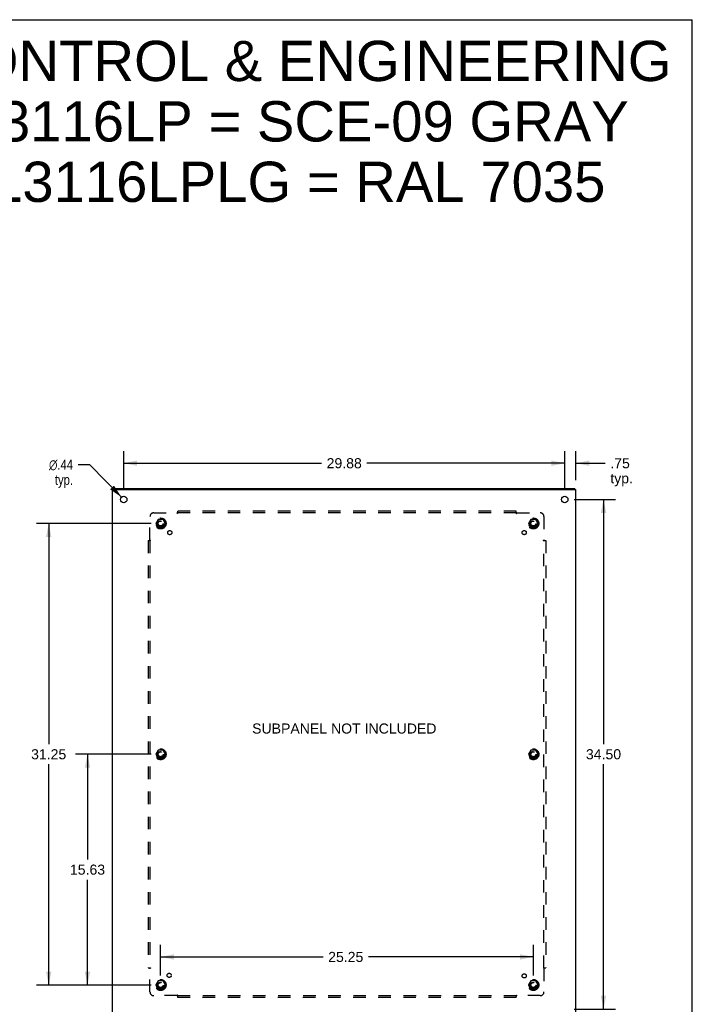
# Model space of a CAD drawing. Header units: inches. Extents: x 0 to 155, y 0 to 100.
# Tile 8 of 8: x 109 to 155, y 33 to 100. Entities that reach past the tile are written whole.
import ezdxf

# ---------------------------------------------------------------- set-up
doc = ezdxf.new("R2010")
doc.units = ezdxf.units.IN
doc.header["$LTSCALE"] = 8.5
doc.header["$MEASUREMENT"] = 0
doc.linetypes.add('HIDDEN', pattern=[0.2, 0.1, -0.1])
doc.layers.get('0').update_dxf_attribs({"linetype": 'CONTINUOUS'})
for name, color, linetype in [('DEFAULT_2', 8, 'HIDDEN'), ('DIMENSIONS', 7, 'CONTINUOUS'), ('SUBPANEL', 7, 'CONTINUOUS')]:
    doc.layers.add(name, color=color, linetype=linetype)
doc.styles.get("Standard").update_dxf_attribs({"font": 'arial.ttf'})
doc.styles.add('TEXTSTYLE_1', font='gdt', dxfattribs={"width": 0.8})
doc.dimstyles.new('DIMSTYLE_1', dxfattribs={"dimtxt": 0.681818, "dimasz": 0.909091, "dimexe": 0.09, "dimexo": 0.07, "dimgap": 0.0375, "dimtad": 0, "dimtih": 1, "dimtoh": 1, "dimzin": 4, "dimdsep": 46, "dimtxsty": 'Standard', "dimblk": '_FILLED', "dimblk1": '_FILLED', "dimblk2": '_FILLED', "dimcen": 0.09, "dimazin": 1, "dimtfac": 1, "dimtdec": 3, "dimtofl": 0, "dimtmove": 0, "dimatfit": 3, "dimldrblk": '_FILLED', "dimfxl": 0, "dimtolj": 1, "dimtzin": 4, "dimarcsym": 0})
doc.dimstyles.new('DIMSTYLE_2', dxfattribs={"dimtxt": 0.681818, "dimasz": 0.909091, "dimexe": 0.09, "dimexo": 0.07, "dimgap": 0.09, "dimtad": 0, "dimtih": 1, "dimtoh": 1, "dimzin": 4, "dimdsep": 46, "dimtxsty": 'Standard', "dimblk": '_FILLED', "dimblk1": '_FILLED', "dimblk2": '_FILLED', "dimcen": 0.09, "dimazin": 1, "dimtfac": 1, "dimtdec": 3, "dimtofl": 0, "dimtmove": 0, "dimatfit": 1, "dimldrblk": '_FILLED', "dimfxl": 0, "dimtolj": 1, "dimtzin": 4, "dimarcsym": 0})

# ---------------------------------------------------------------- blocks, each defined once
blk = doc.blocks.new('_FILLED')
at = {"color": 0, "linetype": 'ByBlock'}
blk.add_solid([(0, 0), (-1, 0.2), (-1, -0.2)], dxfattribs=at)
blk = doc.blocks.new('*D2')
at = {"layer": 'DIMENSIONS', "color": 2, "linetype": 'Continuous'}
for p, q in [((116.026, 68.152), (116.026, 70.79)), ((145.901, 68.152), (145.901, 70.79)), ((116.026, 69.972), (129.431, 69.972)), ((145.901, 69.972), (132.496, 69.972))]:
    blk.add_line(p, q, dxfattribs=at)
at = {"layer": 'DIMENSIONS', "color": 2, "linetype": 'Continuous', "xscale": 0.9090909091, "yscale": 0.9090909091, "zscale": 0.9090909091, "rotation": 180}
blk.add_blockref('_FILLED', (116.026, 69.972), dxfattribs=at)
at = {"layer": 'DIMENSIONS', "color": 2, "linetype": 'Continuous', "xscale": 0.9090909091, "yscale": 0.9090909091, "zscale": 0.9090909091}
blk.add_blockref('_FILLED', (145.901, 69.972), dxfattribs=at)
at = {"layer": 'DIMENSIONS', "color": 2, "linetype": 'Continuous', "insert": (130.964, 70.312), "char_height": 0.6818, "width": 2.38256, "attachment_point": 2, "line_spacing_factor": 0.9}
blk.add_mtext('29.88', dxfattribs=at)
blk = doc.blocks.new('*D3')
at = {"layer": 'DIMENSIONS', "color": 2, "linetype": 'Continuous'}
for p, q in [((146.537, 67.515), (149.347, 67.515)), ((148.529, 67.515), (148.529, 50.947)), ((148.529, 33.015), (148.529, 49.583)), ((146.537, 33.015), (149.347, 33.015))]:
    blk.add_line(p, q, dxfattribs=at)
at = {"layer": 'DIMENSIONS', "color": 2, "linetype": 'Continuous', "xscale": 0.9090909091, "yscale": 0.9090909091, "zscale": 0.9090909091}
for p, rotation in [((148.529, 67.515), 90), ((148.529, 33.015), 270)]:
    blk.add_blockref('_FILLED', p, dxfattribs=dict(at, rotation=rotation))
at = {"layer": 'DIMENSIONS', "color": 2, "linetype": 'Continuous', "insert": (148.529, 50.606), "char_height": 0.6818, "width": 2.38256, "attachment_point": 2, "line_spacing_factor": 0.9}
blk.add_mtext('34.50', dxfattribs=at)
blk = doc.blocks.new('*D10')
at = {"layer": 'DIMENSIONS', "color": 2, "linetype": 'Continuous'}
for p, q in [((148.529, 33.015), (148.529, 34.833)), ((147.71, 33.015), (149.26, 33.015)), ((147.144, 32.265), (149.347, 32.265)), ((148.529, 32.265), (148.529, 30.204)), ((148.529, 30.204), (147.733, 30.204))]:
    blk.add_line(p, q, dxfattribs=at)
at = {"layer": 'DIMENSIONS', "color": 2, "linetype": 'Continuous', "xscale": 0.9090909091, "yscale": 0.9090909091, "zscale": 0.9090909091}
for p, rotation in [((148.529, 33.015), 270), ((148.529, 32.265), 90)]:
    blk.add_blockref('_FILLED', p, dxfattribs=dict(at, rotation=rotation))
at = {"layer": 'DIMENSIONS', "color": 2, "linetype": 'Continuous', "insert": (147.392, 30.545), "char_height": 0.6818, "width": 1.53346, "attachment_point": 3, "line_spacing_factor": 0.9}
blk.add_mtext('.75\\Ptyp.', dxfattribs=at)
blk = doc.blocks.new('*D11')
at = {"layer": 'DIMENSIONS', "color": 2, "linetype": 'Continuous'}
for p, q in [((145.901, 68.152), (145.901, 70.79)), ((146.651, 68.827), (146.651, 70.79)), ((145.901, 69.972), (144.083, 69.972)), ((146.651, 69.972), (148.648, 69.972))]:
    blk.add_line(p, q, dxfattribs=at)
at = {"layer": 'DIMENSIONS', "color": 2, "linetype": 'Continuous', "xscale": 0.9090909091, "yscale": 0.9090909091, "zscale": 0.9090909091}
blk.add_blockref('_FILLED', (145.901, 69.972), dxfattribs=at)
at = {"layer": 'DIMENSIONS', "color": 2, "linetype": 'Continuous', "xscale": 0.9090909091, "yscale": 0.9090909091, "zscale": 0.9090909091, "rotation": 180}
blk.add_blockref('_FILLED', (146.651, 69.972), dxfattribs=at)
at = {"layer": 'DIMENSIONS', "color": 2, "linetype": 'Continuous', "insert": (148.989, 70.312), "char_height": 0.6818, "width": 1.53346, "attachment_point": 1, "line_spacing_factor": 0.9}
blk.add_mtext('.75\\Ptyp.', dxfattribs=at)
blk = doc.blocks.new('*D12')
at = {"layer": 'DIMENSIONS', "color": 2, "linetype": 'Continuous'}
for p, q in [((113.73, 69.871), (112.934, 69.871)), ((115.873, 67.672), (113.73, 69.871))]:
    blk.add_line(p, q, dxfattribs=at)
at = {"layer": 'DIMENSIONS', "color": 2, "linetype": 'Continuous', "xscale": 0.9090909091, "yscale": 0.9090909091, "zscale": 0.9090909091, "rotation": 314.2757727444}
blk.add_blockref('_FILLED', (115.873, 67.672), dxfattribs=at)
at = {"layer": 'DIMENSIONS', "color": 2, "linetype": 'Continuous', "insert": (112.593, 70.211), "char_height": 0.68182, "width": 2.23217, "attachment_point": 3, "line_spacing_factor": 0.9, "style": 'TEXTSTYLE_1'}
blk.add_mtext('{\\fgdt;n}\\fArial;.44\\Ptyp.', dxfattribs=at)
blk = doc.blocks.new('*D13')
at = {"layer": 'DIMENSIONS', "color": 2, "linetype": 'Continuous'}
for p, q in [((117.89, 50.265), (112.756, 50.265)), ((113.574, 50.265), (113.574, 43.135)), ((113.574, 34.64), (113.574, 41.771)), ((117.89, 34.64), (112.756, 34.64))]:
    blk.add_line(p, q, dxfattribs=at)
at = {"layer": 'DIMENSIONS', "color": 2, "linetype": 'Continuous', "xscale": 0.9090909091, "yscale": 0.9090909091, "zscale": 0.9090909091}
for p, rotation in [((113.574, 50.265), 90), ((113.574, 34.64), 270)]:
    blk.add_blockref('_FILLED', p, dxfattribs=dict(at, rotation=rotation))
at = {"layer": 'DIMENSIONS', "color": 2, "linetype": 'Continuous', "insert": (113.574, 42.794), "char_height": 0.6818, "width": 2.38256, "attachment_point": 2, "line_spacing_factor": 0.9}
blk.add_mtext('15.63', dxfattribs=at)
blk = doc.blocks.new('*D14')
at = {"layer": 'DIMENSIONS', "color": 2, "linetype": 'Continuous'}
for p, q in [((117.89, 65.89), (110.125, 65.89)), ((110.943, 65.89), (110.943, 50.947)), ((110.943, 34.64), (110.943, 49.583)), ((117.89, 34.64), (110.125, 34.64))]:
    blk.add_line(p, q, dxfattribs=at)
at = {"layer": 'DIMENSIONS', "color": 2, "linetype": 'Continuous', "xscale": 0.9090909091, "yscale": 0.9090909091, "zscale": 0.9090909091}
for p, rotation in [((110.943, 65.89), 90), ((110.943, 34.64), 270)]:
    blk.add_blockref('_FILLED', p, dxfattribs=dict(at, rotation=rotation))
at = {"layer": 'DIMENSIONS', "color": 2, "linetype": 'Continuous', "insert": (110.943, 50.606), "char_height": 0.6818, "width": 2.38256, "attachment_point": 2, "line_spacing_factor": 0.9}
blk.add_mtext('31.25', dxfattribs=at)
blk = doc.blocks.new('*D15')
at = {"layer": 'DIMENSIONS', "color": 2, "linetype": 'Continuous'}
for p, q in [((118.526, 35.277), (118.526, 37.361)), ((143.776, 35.277), (143.776, 37.361)), ((118.526, 36.543), (129.536, 36.543)), ((143.776, 36.543), (132.601, 36.543))]:
    blk.add_line(p, q, dxfattribs=at)
at = {"layer": 'DIMENSIONS', "color": 2, "linetype": 'Continuous', "xscale": 0.9090909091, "yscale": 0.9090909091, "zscale": 0.9090909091, "rotation": 180}
blk.add_blockref('_FILLED', (118.526, 36.543), dxfattribs=at)
at = {"layer": 'DIMENSIONS', "color": 2, "linetype": 'Continuous', "xscale": 0.9090909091, "yscale": 0.9090909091, "zscale": 0.9090909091}
blk.add_blockref('_FILLED', (143.776, 36.543), dxfattribs=at)
at = {"layer": 'DIMENSIONS', "color": 2, "linetype": 'Continuous', "insert": (131.068, 36.884), "char_height": 0.6818, "width": 2.38256, "attachment_point": 2, "line_spacing_factor": 0.9}
blk.add_mtext('25.25', dxfattribs=at)

msp = doc.modelspace()

# ---------------------------------------------------------------- linework, layer by layer
at = {"color": 7, "linetype": 'Continuous'}
for p, q in [((0, 100), (154.545, 100)), ((154.545, 0), (154.545, 100)), ((115.339, 68.19), (115.339, 68.265)), ((146.588, 68.19), (146.588, 68.265))]:
    msp.add_line(p, q, dxfattribs=at)
at = {"color": 3, "linetype": 'Continuous'}
for p, q in [((115.276, 32.34), (115.276, 68.19)), ((115.276, 68.19), (146.651, 68.19)), ((115.339, 68.265), (146.588, 68.265)), ((146.651, 32.34), (146.651, 68.19))]:
    msp.add_line(p, q, dxfattribs=at)
for centre in [(116.026, 67.515), (145.901, 67.515)]:
    msp.add_circle(centre, 0.219, dxfattribs=at)
at = {"layer": 'DEFAULT_2', "color": 8, "linetype": 'HIDDEN'}
for p, q in [((118.363, 66.163), (118.209, 65.895)), ((118.681, 66.168), (118.372, 66.168)), ((118.844, 65.895), (118.689, 66.163)), ((143.613, 66.163), (143.459, 65.895)), ((143.931, 66.168), (143.622, 66.168)), ((144.094, 65.895), (143.939, 66.163)), ((118.209, 65.885), (118.363, 65.618)), ((118.681, 65.613), (118.372, 65.613)), ((118.689, 65.618), (118.844, 65.885)), ((143.459, 65.885), (143.613, 65.618)), ((143.931, 65.613), (143.622, 65.613)), ((143.939, 65.618), (144.094, 65.885)), ((118.363, 50.538), (118.209, 50.27)), ((118.209, 50.26), (118.363, 49.993)), ((118.681, 50.543), (118.372, 50.543)), ((118.844, 50.27), (118.689, 50.538)), ((118.689, 49.993), (118.844, 50.26)), ((143.613, 50.538), (143.459, 50.27)), ((143.459, 50.26), (143.613, 49.993)), ((143.931, 50.543), (143.622, 50.543)), ((144.094, 50.27), (143.939, 50.538)), ((143.939, 49.993), (144.094, 50.26)), ((118.681, 49.988), (118.372, 49.988)), ((143.931, 49.988), (143.622, 49.988)), ((118.363, 34.913), (118.209, 34.645)), ((118.681, 34.918), (118.372, 34.918)), ((118.844, 34.645), (118.689, 34.913)), ((143.613, 34.913), (143.459, 34.645)), ((143.931, 34.918), (143.622, 34.918)), ((144.094, 34.645), (143.939, 34.913)), ((118.209, 34.635), (118.363, 34.368)), ((118.681, 34.363), (118.372, 34.363)), ((118.689, 34.368), (118.844, 34.635)), ((143.459, 34.635), (143.613, 34.368)), ((143.931, 34.363), (143.622, 34.363)), ((143.939, 34.368), (144.094, 34.635))]:
    msp.add_line(p, q, dxfattribs=at)
for centre, radius in [((118.526, 65.89), 0.372), ((118.526, 65.89), 0.356), ((118.526, 65.89), 0.318), ((118.526, 65.89), 0.204), ((118.526, 65.89), 0.183), ((118.526, 65.89), 0.183), ((118.526, 65.89), 0.166), ((143.776, 65.89), 0.372), ((143.776, 65.89), 0.356), ((143.776, 65.89), 0.318), ((143.776, 65.89), 0.204), ((143.776, 65.89), 0.183), ((143.776, 65.89), 0.183), ((143.776, 65.89), 0.166), ((118.526, 50.265), 0.372), ((118.526, 50.265), 0.356), ((118.526, 50.265), 0.318), ((118.526, 50.265), 0.204), ((118.526, 50.265), 0.183), ((118.526, 50.265), 0.183), ((118.526, 50.265), 0.166), ((143.776, 50.265), 0.372), ((143.776, 50.265), 0.356), ((143.776, 50.265), 0.318), ((143.776, 50.265), 0.204), ((143.776, 50.265), 0.183), ((143.776, 50.265), 0.183), ((143.776, 50.265), 0.166), ((118.526, 34.64), 0.372), ((118.526, 34.64), 0.356), ((118.526, 34.64), 0.318), ((118.526, 34.64), 0.204), ((118.526, 34.64), 0.183), ((118.526, 34.64), 0.183), ((118.526, 34.64), 0.166), ((143.776, 34.64), 0.372), ((143.776, 34.64), 0.356), ((143.776, 34.64), 0.318), ((143.776, 34.64), 0.204), ((143.776, 34.64), 0.183), ((143.776, 34.64), 0.183), ((143.776, 34.64), 0.166)]:
    msp.add_circle(centre, radius, dxfattribs=at)
for centre, start, end in [((118.372, 66.158), 90.01235, 149.98915), ((118.681, 66.158), 30.01204, 89.98872), ((143.622, 66.158), 90.01235, 149.98915), ((143.931, 66.158), 30.01204, 89.98872), ((118.217, 65.89), 150.01268, 209.98829), ((118.372, 65.623), 210.01204, 269.98872), ((118.681, 65.623), 270.01235, 329.98915), ((118.835, 65.89), 330.01268, 29.98829), ((143.467, 65.89), 150.01268, 209.98829), ((143.622, 65.623), 210.01204, 269.98872), ((143.931, 65.623), 270.01235, 329.98915), ((144.085, 65.89), 330.01268, 29.98829), ((118.217, 50.265), 150.01268, 209.98829), ((118.372, 50.533), 90.01235, 149.98915), ((118.681, 50.533), 30.01204, 89.98872), ((118.835, 50.265), 330.01268, 29.98829), ((143.467, 50.265), 150.01268, 209.98829), ((143.622, 50.533), 90.01235, 149.98915), ((143.931, 50.533), 30.01204, 89.98872), ((144.085, 50.265), 330.01268, 29.98829), ((118.372, 49.998), 210.01204, 269.98872), ((118.681, 49.998), 270.01235, 329.98915), ((143.622, 49.998), 210.01204, 269.98872), ((143.931, 49.998), 270.01235, 329.98915), ((118.372, 34.908), 90.01235, 149.98915), ((118.681, 34.908), 30.01204, 89.98872), ((143.622, 34.908), 90.01235, 149.98915), ((143.931, 34.908), 30.01204, 89.98872), ((118.217, 34.64), 150.01268, 209.98829), ((118.372, 34.373), 210.01204, 269.98872), ((118.681, 34.373), 270.01235, 329.98915), ((118.835, 34.64), 330.01268, 29.98829), ((143.467, 34.64), 150.01268, 209.98829), ((143.622, 34.373), 210.01204, 269.98872), ((143.931, 34.373), 270.01235, 329.98915), ((144.085, 34.64), 330.01268, 29.98829)]:
    msp.add_arc(centre, 0.01, start, end, dxfattribs=at)
at = {"layer": 'SUBPANEL', "color": 8, "linetype": 'HIDDEN'}
for p, q in [((119.682, 66.568), (119.682, 66.734)), ((142.62, 66.734), (119.682, 66.734)), ((142.62, 66.568), (142.62, 66.734)), ((117.807, 64.769), (117.807, 66.359)), ((118.057, 66.609), (119.647, 66.609)), ((119.661, 66.623), (119.658, 66.62)), ((119.665, 66.628), (119.661, 66.623)), ((142.62, 66.609), (119.682, 66.609)), ((142.655, 66.609), (144.245, 66.609)), ((144.495, 66.359), (144.495, 64.769)), ((117.682, 64.734), (117.682, 35.796)), ((117.682, 64.734), (117.848, 64.734)), ((117.807, 64.734), (117.807, 35.796)), ((144.454, 64.734), (144.62, 64.734)), ((144.495, 35.796), (144.495, 64.734)), ((144.509, 64.755), (144.506, 64.759)), ((144.514, 64.751), (144.509, 64.755)), ((144.62, 64.734), (144.62, 35.796)), ((117.682, 35.796), (117.848, 35.796)), ((117.789, 35.779), (117.793, 35.775)), ((117.793, 35.775), (117.796, 35.772)), ((117.807, 34.171), (117.807, 35.761)), ((144.454, 35.796), (144.62, 35.796)), ((144.495, 35.761), (144.495, 34.171)), ((119.647, 33.921), (118.057, 33.921)), ((119.682, 33.796), (119.682, 33.962)), ((119.682, 33.921), (142.62, 33.921)), ((142.62, 33.796), (119.682, 33.796)), ((142.62, 33.796), (142.62, 33.962)), ((142.637, 33.903), (142.641, 33.907)), ((142.641, 33.907), (142.645, 33.91)), ((144.245, 33.921), (142.655, 33.921))]:
    msp.add_line(p, q, dxfattribs=at)
for points in [[(119.658, 66.62), (119.656, 66.618), (119.654, 66.616), (119.652, 66.615), (119.651, 66.613), (119.649, 66.612), (119.648, 66.61), (119.647, 66.609)], [(119.657, 66.595), (119.656, 66.597), (119.654, 66.599), (119.653, 66.601), (119.652, 66.603), (119.651, 66.604), (119.649, 66.606), (119.648, 66.608), (119.647, 66.609)], [(119.682, 66.568), (119.681, 66.569), (119.679, 66.569), (119.678, 66.57), (119.677, 66.571), (119.675, 66.571), (119.674, 66.572), (119.673, 66.573), (119.671, 66.575), (119.67, 66.576), (119.669, 66.577), (119.668, 66.579), (119.666, 66.58), (119.665, 66.582), (119.664, 66.583), (119.663, 66.585), (119.662, 66.587), (119.661, 66.589), (119.659, 66.591), (119.657, 66.595)], [(119.682, 66.647), (119.681, 66.646), (119.68, 66.644), (119.678, 66.642), (119.677, 66.64), (119.675, 66.638), (119.674, 66.637), (119.672, 66.635), (119.671, 66.633), (119.67, 66.632), (119.668, 66.63), (119.667, 66.629), (119.665, 66.628)], [(142.62, 66.647), (142.621, 66.646), (142.623, 66.644), (142.624, 66.642), (142.626, 66.64), (142.627, 66.638), (142.628, 66.637), (142.63, 66.635), (142.631, 66.633), (142.633, 66.632), (142.634, 66.63), (142.635, 66.629), (142.637, 66.628), (142.643, 66.622)], [(142.62, 66.568), (142.621, 66.569), (142.623, 66.569), (142.624, 66.57), (142.626, 66.571), (142.627, 66.571), (142.628, 66.572), (142.63, 66.573), (142.631, 66.575), (142.632, 66.576), (142.633, 66.577), (142.635, 66.579), (142.636, 66.58), (142.637, 66.582), (142.638, 66.583), (142.639, 66.585), (142.641, 66.587), (142.642, 66.589), (142.643, 66.591)], [(142.643, 66.622), (142.645, 66.62), (142.646, 66.618), (142.648, 66.616), (142.65, 66.615), (142.651, 66.613), (142.653, 66.612), (142.654, 66.61), (142.655, 66.609)], [(142.643, 66.591), (142.645, 66.595), (142.647, 66.597), (142.648, 66.599), (142.649, 66.601), (142.65, 66.603), (142.652, 66.604), (142.653, 66.606), (142.654, 66.608), (142.655, 66.609)], [(117.769, 64.734), (117.771, 64.735), (117.773, 64.737), (117.775, 64.738), (117.776, 64.74), (117.778, 64.741), (117.78, 64.742), (117.781, 64.744), (117.783, 64.745), (117.784, 64.747), (117.786, 64.748), (117.787, 64.75), (117.789, 64.751), (117.795, 64.757)], [(117.795, 64.757), (117.796, 64.759), (117.798, 64.76), (117.8, 64.762), (117.802, 64.764), (117.803, 64.765), (117.805, 64.767), (117.806, 64.768), (117.807, 64.769)], [(117.826, 64.757), (117.822, 64.759), (117.82, 64.761), (117.818, 64.762), (117.816, 64.763), (117.814, 64.764), (117.812, 64.766), (117.81, 64.767), (117.809, 64.768), (117.807, 64.769)], [(117.848, 64.734), (117.848, 64.735), (117.847, 64.737), (117.846, 64.738), (117.846, 64.74), (117.845, 64.741), (117.844, 64.742), (117.843, 64.744), (117.842, 64.745), (117.841, 64.746), (117.839, 64.748), (117.838, 64.749), (117.836, 64.75), (117.835, 64.751), (117.833, 64.752), (117.831, 64.753), (117.83, 64.755), (117.828, 64.756), (117.826, 64.757)], [(144.454, 64.734), (144.455, 64.735), (144.455, 64.737), (144.456, 64.738), (144.457, 64.74), (144.457, 64.741), (144.458, 64.742), (144.459, 64.744), (144.46, 64.745), (144.462, 64.746), (144.463, 64.748), (144.464, 64.749), (144.466, 64.75), (144.468, 64.751), (144.469, 64.752), (144.471, 64.753), (144.473, 64.755), (144.475, 64.756), (144.477, 64.757), (144.481, 64.759)], [(144.481, 64.759), (144.483, 64.761), (144.485, 64.762), (144.487, 64.763), (144.489, 64.764), (144.49, 64.766), (144.492, 64.767), (144.494, 64.768), (144.495, 64.769)], [(144.506, 64.759), (144.504, 64.76), (144.502, 64.762), (144.501, 64.764), (144.499, 64.765), (144.498, 64.767), (144.496, 64.768), (144.495, 64.769)], [(144.533, 64.734), (144.531, 64.735), (144.53, 64.737), (144.528, 64.738), (144.526, 64.74), (144.524, 64.741), (144.523, 64.742), (144.521, 64.744), (144.519, 64.745), (144.518, 64.747), (144.516, 64.748), (144.515, 64.75), (144.514, 64.751)], [(117.769, 35.796), (117.771, 35.795), (117.773, 35.794), (117.775, 35.792), (117.776, 35.791), (117.778, 35.789), (117.78, 35.788), (117.781, 35.786), (117.783, 35.785), (117.784, 35.784), (117.786, 35.782), (117.787, 35.781), (117.789, 35.779)], [(117.796, 35.772), (117.798, 35.77), (117.8, 35.768), (117.802, 35.767), (117.803, 35.765), (117.805, 35.764), (117.806, 35.762), (117.807, 35.761)], [(117.822, 35.771), (117.82, 35.77), (117.818, 35.768), (117.816, 35.767), (117.814, 35.766), (117.812, 35.765), (117.81, 35.763), (117.809, 35.762), (117.807, 35.761)], [(117.848, 35.796), (117.848, 35.795), (117.847, 35.793), (117.846, 35.792), (117.846, 35.791), (117.845, 35.789), (117.844, 35.788), (117.843, 35.787), (117.842, 35.785), (117.841, 35.784), (117.839, 35.783), (117.838, 35.782), (117.836, 35.78), (117.835, 35.779), (117.833, 35.778), (117.831, 35.777), (117.83, 35.776), (117.828, 35.775), (117.826, 35.773), (117.822, 35.771)], [(144.454, 35.796), (144.455, 35.795), (144.455, 35.793), (144.456, 35.792), (144.457, 35.791), (144.457, 35.789), (144.458, 35.788), (144.459, 35.787), (144.46, 35.785), (144.462, 35.784), (144.463, 35.783), (144.464, 35.782), (144.466, 35.78), (144.468, 35.779), (144.469, 35.778), (144.471, 35.777), (144.473, 35.776), (144.475, 35.775), (144.477, 35.773)], [(144.477, 35.773), (144.481, 35.771), (144.483, 35.77), (144.485, 35.768), (144.487, 35.767), (144.489, 35.766), (144.49, 35.765), (144.492, 35.763), (144.494, 35.762), (144.495, 35.761)], [(144.514, 35.779), (144.508, 35.773), (144.506, 35.772), (144.504, 35.77), (144.502, 35.768), (144.501, 35.767), (144.499, 35.765), (144.498, 35.764), (144.496, 35.762), (144.495, 35.761)], [(144.533, 35.796), (144.531, 35.795), (144.53, 35.794), (144.528, 35.792), (144.526, 35.791), (144.524, 35.789), (144.523, 35.788), (144.521, 35.786), (144.519, 35.785), (144.518, 35.784), (144.516, 35.782), (144.515, 35.781), (144.514, 35.779)], [(119.659, 33.94), (119.657, 33.936), (119.656, 33.934), (119.654, 33.932), (119.653, 33.93), (119.652, 33.928), (119.651, 33.926), (119.649, 33.924), (119.648, 33.923), (119.647, 33.921)], [(119.665, 33.903), (119.659, 33.909), (119.658, 33.91), (119.656, 33.912), (119.654, 33.914), (119.652, 33.916), (119.651, 33.917), (119.649, 33.919), (119.648, 33.92), (119.647, 33.921)], [(119.682, 33.962), (119.681, 33.962), (119.679, 33.961), (119.678, 33.96), (119.677, 33.96), (119.675, 33.959), (119.674, 33.958), (119.673, 33.957), (119.671, 33.956), (119.67, 33.955), (119.669, 33.953), (119.668, 33.952), (119.666, 33.95), (119.665, 33.949), (119.664, 33.947), (119.663, 33.945), (119.662, 33.944), (119.661, 33.942), (119.659, 33.94)], [(119.682, 33.883), (119.681, 33.885), (119.68, 33.887), (119.678, 33.889), (119.677, 33.89), (119.675, 33.892), (119.674, 33.894), (119.672, 33.895), (119.671, 33.897), (119.67, 33.898), (119.668, 33.9), (119.667, 33.901), (119.665, 33.903)], [(142.62, 33.962), (142.621, 33.962), (142.623, 33.961), (142.624, 33.96), (142.626, 33.96), (142.627, 33.959), (142.628, 33.958), (142.63, 33.957), (142.631, 33.956), (142.632, 33.955), (142.633, 33.953), (142.635, 33.952), (142.636, 33.95), (142.637, 33.949), (142.638, 33.947), (142.639, 33.945), (142.641, 33.944), (142.642, 33.942), (142.643, 33.94), (142.645, 33.936)], [(142.62, 33.883), (142.621, 33.885), (142.623, 33.887), (142.624, 33.889), (142.626, 33.89), (142.627, 33.892), (142.628, 33.894), (142.63, 33.895), (142.631, 33.897), (142.633, 33.898), (142.634, 33.9), (142.635, 33.901), (142.637, 33.903)], [(142.645, 33.936), (142.647, 33.934), (142.648, 33.932), (142.649, 33.93), (142.65, 33.928), (142.652, 33.926), (142.653, 33.924), (142.654, 33.923), (142.655, 33.921)], [(142.645, 33.91), (142.646, 33.912), (142.648, 33.914), (142.65, 33.916), (142.651, 33.917), (142.653, 33.919), (142.654, 33.92), (142.655, 33.921)]]:
    msp.add_lwpolyline(points, dxfattribs=at)
for centre, radius in [((118.526, 65.89), 0.25), ((143.776, 65.89), 0.25), ((119.145, 65.271), 0.141), ((143.157, 65.271), 0.141), ((118.526, 50.265), 0.25), ((143.776, 50.265), 0.25), ((119.106, 35.295), 0.141), ((143.157, 35.259), 0.141), ((118.526, 34.64), 0.25), ((143.776, 34.64), 0.25)]:
    msp.add_circle(centre, radius, dxfattribs=at)
for centre, start, end in [((118.057, 66.359), 90, 180), ((144.245, 66.359), 0, 90), ((118.057, 34.171), 180, 270), ((144.245, 34.171), 270, 360)]:
    msp.add_arc(centre, 0.25, start, end, dxfattribs=at)

# ---------------------------------------------------------------- texts
at = {"layer": 'DIMENSIONS', "color": 2, "linetype": 'Continuous', "attachment_point": 2, "line_spacing_factor": 0.9}
for s, insert, char_height, width in [('SAGINAW CONTROL & ENGINEERING\\PSCE-36XEL3116LP = SCE-09 GRAY\\PSCE-36XEL3116LPLG = RAL 7035', (118.638, 98.572), 2.72727, 68.88138), ('SUBPANEL NOT INCLUDED', (130.969, 52.348), 0.68182, 12.46789)]:
    msp.add_mtext(s, dxfattribs=dict(at, insert=insert, char_height=char_height, width=width))

# ---------------------------------------------------------------- dimensions: what is measured, and where the dimension line sits
at = {"layer": 'DIMENSIONS', "color": 2, "linetype": 'Continuous'}
for base, p1, p2, picture, middle in [((145.901122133, 69.971525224), (116.026122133, 68.08155523), (145.901122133, 68.08155523), '*D2', (130.953304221, 69.967727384)), ((143.776, 36.543), (118.526, 35.207), (143.776, 35.207), '*D15', (131.062, 36.539))]:
    dim = msp.add_linear_dim(base=base, p1=p1, p2=p2, dimstyle='DIMSTYLE_1', dxfattribs=at)
    dim.commit()
    dim.dimension.update_dxf_attribs({"geometry": picture, "text_midpoint": middle, "dimtype": 160})
for base, p1, p2, angle, picture, middle in [((145.901, 69.972), (146.651, 68.757), (145.901, 68.082), 180, '*D11', (149.755, 69.46)), ((148.529, 33.015), (147.074, 32.265), (147.64, 33.015), 90, '*D10', (146.626, 29.693))]:
    dim = msp.add_linear_dim(base=base, p1=p1, p2=p2, angle=angle, text='<>\\Ptyp.', dimstyle='DIMSTYLE_1', dxfattribs=at)
    dim.commit()
    dim.dimension.update_dxf_attribs({"geometry": picture, "text_midpoint": middle, "dimtype": 160})
dim = msp.add_diameter_dim_2p(p1=(115.873, 67.672), p2=(116.179, 67.359), text='%%c<>\\Ptyp.', dimstyle='DIMSTYLE_2', override={"dimpost": '<>'}, dxfattribs=at)
dim.commit()
dim.dimension.update_dxf_attribs({"geometry": '*D12', "text_midpoint": (111.477, 69.359), "dimtype": 163})
for base, p1, p2, angle, picture, middle in [((148.529, 67.515), (146.467, 33.015), (146.467, 67.515), 90, '*D3', (148.527, 50.261)), ((110.943, 34.64), (117.96, 65.89), (117.96, 34.64), 270, '*D14', (110.944, 50.261)), ((113.574207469, 34.640191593), (117.959758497, 50.265191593), (117.959758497, 34.640191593), 270, '*D13', (113.603176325, 42.448890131))]:
    dim = msp.add_linear_dim(base=base, p1=p1, p2=p2, angle=angle, dimstyle='DIMSTYLE_1', dxfattribs=at)
    dim.commit()
    dim.dimension.update_dxf_attribs({"geometry": picture, "text_midpoint": middle, "dimtype": 160})

doc.saveas('drawing.dxf')
